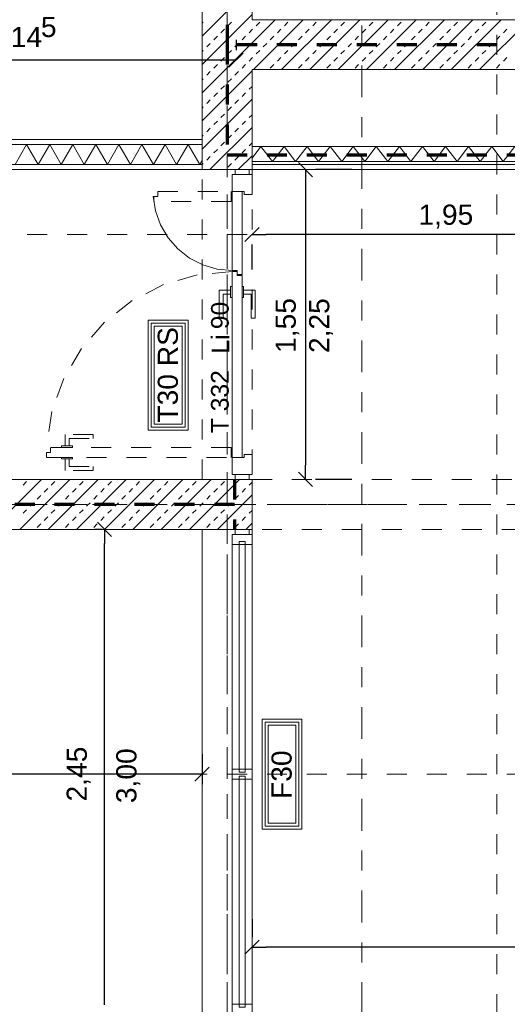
# Model space of a CAD drawing. Header units: metres. Extents: x -45.2 to 14.3, y -31.8 to 10.2.
# Tile 110 of 148: x -24 to -21.5, y -7.9 to -3. Entities that reach past the tile are written whole.
import ezdxf

# ---------------------------------------------------------------- set-up
doc = ezdxf.new("R2010")
doc.units = ezdxf.units.M
doc.header["$LTSCALE"] = 0.05
for name, pattern in [('Achsen 01', [5.291531, 3.175, -1.058062, 0.352704, -0.705764]), ('gestrichelt - 01', [2, 1, -1]), ('ISO-07 Punktiert', [0.889, 0.127, -0.762]), ('Raster 01', [2, 1, -1]), ('VW-01 Strichlinie kurz', [2, 1, -1])]:
    doc.linetypes.add(name, pattern=pattern)
doc.layers.get('0').update_dxf_attribs({"lineweight": 25})
for name, color, linetype, lineweight, true_color in [('013_Beton und Stahlbetonarbeiten-000 Brüstung', 7, 'Continuous', 9, 0xa6a6a6), ('039_Trockenbauarbeiten-340 Dämmung', 7, 'Continuous', 9, 0xc0c0c0), ('AV1-Achsen', 1, 'Achsen 01', 18, 0xff0000), ('AV1-Raster', 7, 'Raster 01', 9, 0xa6a6a6)]:
    doc.layers.add(name, color=color, linetype=linetype, lineweight=lineweight, true_color=true_color)
for name, color, linetype, lineweight in [('013_Beton und Stahlbetonarbeiten-000 Unterzüge', 7, 'ISO-07 Punktiert', 13), ('013_Beton und Stahlbetonarbeiten-340 Innenwände', 7, 'Continuous', 18), ('031_Metallbauarbeiten-340 Innentüren _ Elemente', 7, 'Continuous', 9), ('039_Trockenbauarbeiten-340 Gipskarton', 7, 'Continuous', 9), ('AV1-Brandschutzkonzept-Brandschutzkonzept', 7, 'Continuous', 5), ('AV1-Einrichtung Bemaßung', 7, 'Continuous', 9), ('AV1-Schnitt Achsen', 7, 'Achsen 01', 18)]:
    doc.layers.add(name, color=color, linetype=linetype, lineweight=lineweight)
doc.styles.add('Arial', font='arial.ttf')

msp = doc.modelspace()

# ---------------------------------------------------------------- linework, layer by layer
at = {"color": 0, "linetype": 'Continuous', "lineweight": 15}
for p, q in [((-22.8696, -3.1422), (-22.9403, -3.2129)), ((-22.5927, -3.6896), (-22.522, -3.7604)), ((-22.8604, -4.0854), (-22.7896, -4.0146)), ((-22.522, -5.3104), (-22.5927, -5.2396)), ((-23.5982, -5.4896), (-23.5275, -5.5604)), ((-23.0396, -6.7146), (-23.1104, -6.7854)), ((-22.8604, -7.6503), (-22.7896, -7.5796))]:
    msp.add_line(p, q, dxfattribs=at)
at = {"color": 0, "linetype": 'ByBlock', "lineweight": -2}
for p, q in [((-22.905, -3.1775), (-22.9757, -3.1775)), ((-22.5573, -3.725), (-22.5573, -3.7957)), ((-22.825, -4.05), (-22.7543, -4.05)), ((-22.5573, -5.275), (-22.5573, -5.2043)), ((-23.5629, -5.525), (-23.5629, -5.5957)), ((-23.075, -6.75), (-23.1457, -6.75)), ((-22.825, -7.615), (-22.7543, -7.615))]:
    msp.add_line(p, q, dxfattribs=at)
at = {"layer": '013_Beton und Stahlbetonarbeiten-000 Brüstung'}
msp.add_lwpolyline([(-23.075, -7.975), (-23.075, -5.525), (-22.825, -5.525), (-22.825, -7.975)], close=True, dxfattribs=at)
at = {"layer": '013_Beton und Stahlbetonarbeiten-000 Unterzüge', "linetype": 'VW-01 Strichlinie kurz'}
for points in [[(-22.825, -5.275), (-23.075, -5.275), (-23.075, -3.725), (-22.825, -3.725)], [(-20.875, -5.275), (-20.875, -5.525), (-22.825, -5.525), (-22.825, -5.275)]]:
    msp.add_lwpolyline(points, close=True, dxfattribs=at)
at = {"layer": '013_Beton und Stahlbetonarbeiten-340 Innenwände', "color": 251, "linetype": 'Continuous', "lineweight": 13, "true_color": 0x4c4c4c}
for p, q in [((-22.825, -2.8074), (-23.075, -3.0574)), ((-22.825, -2.9488), (-23.075, -3.1988)), ((-22.7098, -2.975), (-23.075, -3.3402)), ((-23.075, -2.9932), (-23.0694, -2.9875)), ((-22.9456, -3.0052), (-22.9279, -2.9875)), ((-22.5684, -2.975), (-22.8184, -3.225)), ((-22.8042, -3.0052), (-22.7865, -2.9875)), ((-22.4269, -2.975), (-22.6769, -3.225)), ((-22.6628, -3.0052), (-22.6451, -2.9875)), ((-22.2855, -2.975), (-22.5355, -3.225)), ((-22.5214, -3.0052), (-22.5037, -2.9875)), ((-22.1441, -2.975), (-22.3941, -3.225)), ((-22.3799, -3.0052), (-22.3623, -2.9875)), ((-22.0027, -2.975), (-22.2527, -3.225)), ((-22.2385, -3.0052), (-22.2208, -2.9875)), ((-21.8613, -2.975), (-22.1113, -3.225)), ((-22.0971, -3.0052), (-22.0794, -2.9875)), ((-21.7198, -2.975), (-21.9698, -3.225)), ((-21.9557, -3.0052), (-21.938, -2.9875)), ((-21.5784, -2.975), (-21.8284, -3.225)), ((-21.8142, -3.0052), (-21.7966, -2.9875)), ((-21.437, -2.975), (-21.687, -3.225)), ((-21.6728, -3.0052), (-21.6551, -2.9875)), ((-22.981, -3.0406), (-22.9633, -3.0229)), ((-22.8395, -3.0406), (-22.8219, -3.0229)), ((-22.6981, -3.0406), (-22.6805, -3.0229)), ((-22.5567, -3.0406), (-22.539, -3.0229)), ((-22.4153, -3.0406), (-22.3976, -3.0229)), ((-22.2739, -3.0406), (-22.2562, -3.0229)), ((-22.1324, -3.0406), (-22.1148, -3.0229)), ((-21.991, -3.0406), (-21.9733, -3.0229)), ((-21.8496, -3.0406), (-21.8319, -3.0229)), ((-21.7082, -3.0406), (-21.6905, -3.0229)), ((-21.5668, -3.0406), (-21.5491, -3.0229)), ((-23.0517, -3.1113), (-23.034, -3.0936)), ((-23.0163, -3.0759), (-22.9986, -3.0582)), ((-22.9103, -3.1113), (-22.8926, -3.0936)), ((-22.8749, -3.0759), (-22.8572, -3.0582)), ((-22.7688, -3.1113), (-22.7512, -3.0936)), ((-22.7335, -3.0759), (-22.7158, -3.0582)), ((-22.6274, -3.1113), (-22.6097, -3.0936)), ((-22.5921, -3.0759), (-22.5744, -3.0582)), ((-22.486, -3.1113), (-22.4683, -3.0936)), ((-22.4506, -3.0759), (-22.433, -3.0582)), ((-22.3446, -3.1113), (-22.3269, -3.0936)), ((-22.3092, -3.0759), (-22.2915, -3.0582)), ((-22.2032, -3.1113), (-22.1855, -3.0936)), ((-22.1678, -3.0759), (-22.1501, -3.0582)), ((-22.0617, -3.1113), (-22.0441, -3.0936)), ((-22.0264, -3.0759), (-22.0087, -3.0582)), ((-21.9203, -3.1113), (-21.9026, -3.0936)), ((-21.885, -3.0759), (-21.8673, -3.0582)), ((-21.7789, -3.1113), (-21.7612, -3.0936)), ((-21.7435, -3.0759), (-21.7259, -3.0582)), ((-21.6375, -3.1113), (-21.6198, -3.0936)), ((-21.6021, -3.0759), (-21.5844, -3.0582)), ((-23.075, -3.1346), (-23.0694, -3.1289)), ((-22.9456, -3.1466), (-22.9279, -3.1289)), ((-22.8042, -3.1466), (-22.7865, -3.1289)), ((-22.6628, -3.1466), (-22.6451, -3.1289)), ((-22.5214, -3.1466), (-22.5037, -3.1289)), ((-22.3799, -3.1466), (-22.3623, -3.1289)), ((-22.2385, -3.1466), (-22.2208, -3.1289)), ((-22.0971, -3.1466), (-22.0794, -3.1289)), ((-21.9557, -3.1466), (-21.938, -3.1289)), ((-21.8142, -3.1466), (-21.7966, -3.1289)), ((-21.6728, -3.1466), (-21.6551, -3.1289)), ((-23.0163, -3.2173), (-22.9986, -3.1997)), ((-22.981, -3.182), (-22.9633, -3.1643)), ((-22.8749, -3.2173), (-22.8572, -3.1997)), ((-22.8395, -3.182), (-22.8219, -3.1643)), ((-22.7335, -3.2173), (-22.7158, -3.1997)), ((-22.6981, -3.182), (-22.6805, -3.1643)), ((-22.5921, -3.2173), (-22.5744, -3.1997)), ((-22.5567, -3.182), (-22.539, -3.1643)), ((-22.4506, -3.2173), (-22.433, -3.1997)), ((-22.4153, -3.182), (-22.3976, -3.1643)), ((-22.3092, -3.2173), (-22.2915, -3.1997)), ((-22.2739, -3.182), (-22.2562, -3.1643)), ((-22.1678, -3.2173), (-22.1501, -3.1997)), ((-22.1324, -3.182), (-22.1148, -3.1643)), ((-22.0264, -3.2173), (-22.0087, -3.1997)), ((-21.991, -3.182), (-21.9733, -3.1643)), ((-21.885, -3.2173), (-21.8673, -3.1997)), ((-21.8496, -3.182), (-21.8319, -3.1643)), ((-21.7435, -3.2173), (-21.7259, -3.1997)), ((-21.7082, -3.182), (-21.6905, -3.1643)), ((-21.6021, -3.2173), (-21.5844, -3.1997)), ((-21.5668, -3.182), (-21.5491, -3.1643)), ((-22.825, -3.2316), (-23.075, -3.4816)), ((-23.0517, -3.2527), (-23.034, -3.235)), ((-22.9103, -3.2527), (-22.8926, -3.235)), ((-23.075, -3.276), (-23.0694, -3.2704)), ((-22.9456, -3.288), (-22.9279, -3.2704)), ((-23.0163, -3.3588), (-22.9986, -3.3411)), ((-22.981, -3.3234), (-22.9633, -3.3057)), ((-22.8749, -3.3588), (-22.8572, -3.3411)), ((-22.8395, -3.3234), (-22.825, -3.3089)), ((-22.825, -3.3731), (-23.075, -3.6231)), ((-23.0517, -3.3941), (-23.034, -3.3764)), ((-22.9103, -3.3941), (-22.8926, -3.3764)), ((-23.075, -3.4174), (-23.0694, -3.4118)), ((-22.981, -3.4648), (-22.9633, -3.4471)), ((-22.9456, -3.4295), (-22.9279, -3.4118)), ((-23.0163, -3.5002), (-22.9986, -3.4825)), ((-22.8749, -3.5002), (-22.8572, -3.4825)), ((-22.8395, -3.4648), (-22.825, -3.4503)), ((-23.0517, -3.5355), (-23.034, -3.5179)), ((-22.825, -3.5145), (-23.0355, -3.725)), ((-22.9103, -3.5355), (-22.8926, -3.5179)), ((-23.075, -3.5589), (-23.0694, -3.5532)), ((-22.981, -3.6062), (-22.9633, -3.5886)), ((-22.9456, -3.5709), (-22.9279, -3.5532)), ((-22.8395, -3.6062), (-22.825, -3.5917)), ((-23.0163, -3.6416), (-22.9986, -3.6239)), ((-22.8749, -3.6416), (-22.8572, -3.6239)), ((-23.075, -3.7003), (-23.0694, -3.6946)), ((-23.0517, -3.677), (-23.034, -3.6593)), ((-22.9456, -3.7123), (-22.9279, -3.6946)), ((-22.9103, -3.677), (-22.8926, -3.6593)), ((-22.825, -3.6559), (-22.8941, -3.725)), ((-23.8784, -5.275), (-24.1284, -5.525)), ((-23.737, -5.275), (-23.987, -5.525)), ((-23.9709, -5.3033), (-23.9532, -5.2856)), ((-23.5956, -5.275), (-23.8456, -5.525)), ((-23.8295, -5.3033), (-23.8118, -5.2856)), ((-23.4542, -5.275), (-23.7042, -5.525)), ((-23.6881, -5.3033), (-23.6704, -5.2856)), ((-23.3127, -5.275), (-23.5627, -5.525)), ((-23.5467, -5.3033), (-23.529, -5.2856)), ((-23.1713, -5.275), (-23.4213, -5.525)), ((-23.4052, -5.3033), (-23.3876, -5.2856)), ((-23.0299, -5.275), (-23.2799, -5.525)), ((-23.2638, -5.3033), (-23.2461, -5.2856)), ((-22.8885, -5.275), (-23.1385, -5.525)), ((-23.1224, -5.3033), (-23.1047, -5.2856)), ((-22.981, -5.3033), (-22.9633, -5.2856)), ((-22.8395, -5.3033), (-22.825, -5.2888)), ((-23.9002, -5.374), (-23.8825, -5.3563)), ((-23.8649, -5.3387), (-23.8472, -5.321)), ((-23.7588, -5.374), (-23.7411, -5.3563)), ((-23.7234, -5.3387), (-23.7058, -5.321)), ((-23.6174, -5.374), (-23.5997, -5.3563)), ((-23.582, -5.3387), (-23.5643, -5.321)), ((-23.4759, -5.374), (-23.4583, -5.3563)), ((-23.4406, -5.3387), (-23.4229, -5.321)), ((-23.3345, -5.374), (-23.3168, -5.3563)), ((-23.2992, -5.3387), (-23.2815, -5.321)), ((-23.1931, -5.374), (-23.1754, -5.3563)), ((-23.1577, -5.3387), (-23.1401, -5.321)), ((-23.0517, -5.374), (-23.034, -5.3563)), ((-23.0163, -5.3387), (-22.9986, -5.321)), ((-22.825, -5.353), (-22.997, -5.525)), ((-22.9103, -5.374), (-22.8926, -5.3563)), ((-22.8749, -5.3387), (-22.8572, -5.321)), ((-23.9356, -5.4094), (-23.9179, -5.3917)), ((-23.7941, -5.4094), (-23.7765, -5.3917)), ((-23.6527, -5.4094), (-23.635, -5.3917)), ((-23.5113, -5.4094), (-23.4936, -5.3917)), ((-23.3699, -5.4094), (-23.3522, -5.3917)), ((-23.2285, -5.4094), (-23.2108, -5.3917)), ((-23.087, -5.4094), (-23.0694, -5.3917)), ((-22.9456, -5.4094), (-22.9279, -5.3917)), ((-23.9709, -5.4447), (-23.9532, -5.427)), ((-23.8649, -5.4801), (-23.8472, -5.4624)), ((-23.8295, -5.4447), (-23.8118, -5.427)), ((-23.7234, -5.4801), (-23.7058, -5.4624)), ((-23.6881, -5.4447), (-23.6704, -5.427)), ((-23.582, -5.4801), (-23.5643, -5.4624)), ((-23.5467, -5.4447), (-23.529, -5.427)), ((-23.4406, -5.4801), (-23.4229, -5.4624)), ((-23.4052, -5.4447), (-23.3876, -5.427)), ((-23.2992, -5.4801), (-23.2815, -5.4624)), ((-23.2638, -5.4447), (-23.2461, -5.427)), ((-23.1577, -5.4801), (-23.1401, -5.4624)), ((-23.1224, -5.4447), (-23.1047, -5.427)), ((-23.0163, -5.4801), (-22.9986, -5.4624)), ((-22.981, -5.4447), (-22.9633, -5.427)), ((-22.8749, -5.4801), (-22.8572, -5.4624)), ((-22.8395, -5.4447), (-22.825, -5.4302)), ((-23.9002, -5.5154), (-23.8825, -5.4978)), ((-23.7588, -5.5154), (-23.7411, -5.4978)), ((-23.6174, -5.5154), (-23.5997, -5.4978)), ((-23.4759, -5.5154), (-23.4583, -5.4978)), ((-23.3345, -5.5154), (-23.3168, -5.4978)), ((-23.1931, -5.5154), (-23.1754, -5.4978)), ((-23.0517, -5.5154), (-23.034, -5.4978)), ((-22.9103, -5.5154), (-22.8926, -5.4978)), ((-22.825, -5.4944), (-22.8556, -5.525))]:
    msp.add_line(p, q, dxfattribs=at)
at = {"layer": '013_Beton und Stahlbetonarbeiten-340 Innenwände'}
for points in [[(-20.625, -5.275), (-20.625, -3.225), (-17.875, -3.225), (-17.875, -2.975), (-22.825, -2.975), (-22.825, -0.125), (-23.075, -0.125), (-23.075, -3.725), (-22.825, -3.725), (-22.825, -3.225), (-20.875, -3.225), (-20.875, -5.525), (-17.875, -5.525), (-17.875, -5.275)], [(-22.825, -5.275), (-39.025, -5.275), (-39.025, -5.525), (-22.825, -5.525)]]:
    msp.add_lwpolyline(points, close=True, dxfattribs=at)
at = {"layer": '031_Metallbauarbeiten-340 Innentüren _ Elemente'}
for points in [[(-22.91, -3.725), (-22.84, -3.725), (-22.84, -3.75), (-22.91, -3.75)], [(-22.865, -3.835), (-22.925, -3.835), (-22.925, -3.75), (-22.825, -3.75), (-22.825, -3.85), (-22.865, -3.85)], [(-22.925, -4.23), (-22.925, -3.835), (-22.875, -3.835), (-22.875, -4.25), (-22.9, -4.25), (-22.9, -4.23)], [(-22.875, -5.165), (-22.875, -4.255), (-22.9, -4.255), (-22.9, -4.235), (-22.925, -4.235), (-22.925, -5.165)], [(-22.9325, -4.3275), (-22.9325, -4.3475), (-22.97, -4.3475), (-22.97, -4.4675), (-22.99, -4.4675), (-22.99, -4.3275)], [(-22.9325, -4.31), (-22.925, -4.31), (-22.925, -4.365), (-22.9325, -4.365)], [(-22.875, -4.31), (-22.8675, -4.31), (-22.8675, -4.365), (-22.875, -4.365)], [(-22.8675, -4.3275), (-22.8675, -4.3475), (-22.83, -4.3475), (-22.83, -4.4675), (-22.81, -4.4675), (-22.81, -4.3275)], [(-22.865, -5.165), (-22.925, -5.165), (-22.925, -5.25), (-22.825, -5.25), (-22.825, -5.15), (-22.865, -5.15)], [(-22.91, -5.25), (-22.84, -5.25), (-22.84, -5.275), (-22.91, -5.275)], [(-22.86, -5.6), (-22.825, -5.6), (-22.825, -5.55), (-22.925, -5.55), (-22.925, -5.6), (-22.89, -5.6), (-22.89, -5.585), (-22.86, -5.585)], [(-22.84, -5.525), (-22.84, -5.55), (-22.91, -5.55), (-22.91, -5.525)], [(-22.86, -5.585), (-22.86, -6.74), (-22.89, -6.74), (-22.89, -5.585)], [(-22.89, -6.725), (-22.925, -6.725), (-22.925, -6.775), (-22.89, -6.775), (-22.89, -6.76), (-22.86, -6.76), (-22.86, -6.775), (-22.825, -6.775), (-22.825, -6.725), (-22.86, -6.725), (-22.86, -6.74), (-22.89, -6.74)], [(-22.86, -6.76), (-22.86, -7.915), (-22.89, -7.915), (-22.89, -6.76)], [(-22.86, -7.9), (-22.825, -7.9), (-22.825, -7.95), (-22.925, -7.95), (-22.925, -7.9), (-22.89, -7.9), (-22.89, -7.915), (-22.86, -7.915)]]:
    msp.add_lwpolyline(points, close=True, dxfattribs=at)
at = {"layer": '031_Metallbauarbeiten-340 Innentüren _ Elemente', "color": 253, "linetype": 'gestrichelt - 01', "lineweight": 9, "true_color": 0xa6a6a6}
for points in [[(-23.2968, -3.835), (-22.93, -3.835), (-22.93, -3.885), (-23.3168, -3.885), (-23.3168, -3.86), (-23.2968, -3.86)], [(-23.7608, -5.1075), (-23.7408, -5.1075), (-23.7408, -5.07), (-23.6208, -5.07), (-23.6208, -5.05), (-23.7608, -5.05)], [(-22.93, -5.115), (-23.8333, -5.115), (-23.8333, -5.14), (-23.8533, -5.14), (-23.8533, -5.165), (-22.93, -5.165)], [(-23.7783, -5.1075), (-23.7233, -5.1075), (-23.7233, -5.115), (-23.7783, -5.115)], [(-23.7783, -5.165), (-23.7233, -5.165), (-23.7233, -5.1725), (-23.7783, -5.1725)], [(-23.7608, -5.1725), (-23.7408, -5.1725), (-23.7408, -5.21), (-23.6208, -5.21), (-23.6208, -5.23), (-23.7608, -5.23)]]:
    msp.add_lwpolyline(points, close=True, dxfattribs=at)
for points in [[(-23.3193, -3.8577), (-23.308, -3.9315), (-23.2831, -4.0018), (-23.2453, -4.0661), (-23.1962, -4.1222), (-23.1373, -4.1681), (-23.0709, -4.2021), (-22.9993, -4.223), (-22.925, -4.23)], [(-22.925, -4.235), (-23.0996, -4.2515), (-23.268, -4.3006), (-23.4242, -4.3803), (-23.5627, -4.488), (-23.6784, -4.6198), (-23.7674, -4.771), (-23.8264, -4.9361), (-23.8533, -5.1094)]]:
    msp.add_lwpolyline(points, dxfattribs=at)
at = {"layer": '031_Metallbauarbeiten-340 Innentüren _ Elemente', "color": 253, "true_color": 0xa6a6a6}
for points in [[(-22.825, -5.6), (-22.825, -6.725), (-22.925, -6.725), (-22.925, -5.6)], [(-22.825, -6.775), (-22.825, -7.9), (-22.925, -7.9), (-22.925, -6.775)]]:
    msp.add_lwpolyline(points, close=True, dxfattribs=at)
at = {"layer": '039_Trockenbauarbeiten-340 Dämmung'}
for points in [[(-25.05, -3.6), (-23.075, -3.6), (-23.075, -3.7), (-25.05, -3.7)], [(-20.875, -3.61), (-22.825, -3.61), (-22.825, -3.7), (-20.875, -3.7)]]:
    msp.add_lwpolyline(points, close=True, dxfattribs=at)
for points in [[(-24.0108, -3.7), (-23.953, -3.6), (-23.8953, -3.7), (-23.8376, -3.6), (-23.7798, -3.7), (-23.7221, -3.6), (-23.6644, -3.7), (-23.6066, -3.6), (-23.5489, -3.7), (-23.4912, -3.6), (-23.4334, -3.7), (-23.3757, -3.6), (-23.3179, -3.7), (-23.2602, -3.6), (-23.2025, -3.7), (-23.1447, -3.6), (-23.087, -3.7), (-23.075, -3.6792)], [(-21.5101, -3.61), (-21.5678, -3.685), (-21.6256, -3.61), (-21.6833, -3.685), (-21.741, -3.61), (-21.7988, -3.685), (-21.8565, -3.61), (-21.9142, -3.685), (-21.972, -3.61), (-22.0297, -3.685), (-22.0874, -3.61), (-22.1452, -3.685), (-22.2029, -3.61), (-22.2606, -3.685), (-22.3184, -3.61), (-22.3761, -3.685), (-22.4338, -3.61), (-22.4916, -3.685), (-22.5493, -3.61), (-22.6071, -3.685), (-22.6648, -3.61), (-22.7225, -3.685), (-22.7803, -3.61), (-22.825, -3.6681)]]:
    msp.add_lwpolyline(points, dxfattribs=at)
at = {"layer": '039_Trockenbauarbeiten-340 Gipskarton'}
for points in [[(-23.075, -3.575), (-23.075, -3.6), (-25.05, -3.6), (-25.05, -3.575)], [(-20.875, -3.725), (-22.825, -3.725), (-22.825, -3.685), (-20.875, -3.685)], [(-23.075, -3.7), (-23.075, -3.725), (-25.05, -3.725), (-25.05, -3.7)]]:
    msp.add_lwpolyline(points, close=True, dxfattribs=at)
at = {"layer": 'AV1-Achsen'}
for p, q in [((-22.95, -26.5), (-22.95, 4.9)), ((-43.35, -5.4), (4.2, -5.4))]:
    msp.add_line(p, q, dxfattribs=at)
at = {"layer": 'AV1-Brandschutzkonzept-Brandschutzkonzept', "color": 14, "linetype": 'gestrichelt - 01', "lineweight": 70, "true_color": 0xaa0000}
for p in [(-22.95, 0), (-18, -3.1)]:
    msp.add_line(p, (-22.95, -3.1), dxfattribs=at)
at = {"layer": 'AV1-Brandschutzkonzept-Brandschutzkonzept', "color": 220, "linetype": 'gestrichelt - 01', "lineweight": 70, "true_color": 0xff00bc}
for p, q in [((-22.95, -3.1), (-22.95, -3.6518)), ((-22.95, -3.6518), (-20.75, -3.6518))]:
    msp.add_line(p, q, dxfattribs=at)
at = {"layer": 'AV1-Brandschutzkonzept-Brandschutzkonzept', "color": 40, "linetype": 'gestrichelt - 01', "lineweight": 70, "true_color": 0xffc000}
for p, q in [((-22.9128, -5.275), (-22.9128, -5.525)), ((-22.9128, -5.4), (-39.025, -5.4))]:
    msp.add_line(p, q, dxfattribs=at)
at = {"layer": 'AV1-Brandschutzkonzept-Brandschutzkonzept', "color": 7, "linetype": 'Continuous'}
for points in [[(-23.345, -4.479), (-23.145, -4.479), (-23.145, -5.029), (-23.345, -5.029)], [(-22.775, -6.475), (-22.575, -6.475), (-22.575, -7.025), (-22.775, -7.025)]]:
    msp.add_lwpolyline(points, close=True, dxfattribs=at)
at = {"layer": 'AV1-Brandschutzkonzept-Brandschutzkonzept', "color": 12, "linetype": 'Continuous', "true_color": 0xdd0000}
for points in [[(-23.33, -4.494), (-23.33, -5.014), (-23.16, -5.014), (-23.16, -4.494)], [(-23.175, -4.999), (-23.315, -4.999), (-23.315, -4.509), (-23.175, -4.509)], [(-22.76, -6.49), (-22.76, -7.01), (-22.59, -7.01), (-22.59, -6.49)], [(-22.605, -6.995), (-22.745, -6.995), (-22.745, -6.505), (-22.605, -6.505)]]:
    msp.add_lwpolyline(points, close=True, dxfattribs=at)
at = {"layer": 'AV1-Einrichtung Bemaßung', "color": 0, "lineweight": -2}
for p, q in [((-22.905, -3.075), (-22.905, -3.1275)), ((-22.9757, -3.1775), (-24.9793, -3.1775)), ((-22.325, -3.725), (-22.5073, -3.725)), ((-22.5573, -3.7957), (-22.5573, -5.2043)), ((-20.9457, -4.05), (-22.7543, -4.05)), ((-22.825, -4.225), (-22.825, -4.1)), ((-22.325, -5.275), (-22.5073, -5.275)), ((-23.575, -5.525), (-23.6129, -5.525)), ((-23.5629, -7.9043), (-23.5629, -5.5957)), ((-23.075, -6.65), (-23.075, -6.8)), ((-23.1457, -6.75), (-25.4293, -6.75)), ((-22.825, -7.475), (-22.825, -7.565)), ((-16.3957, -7.615), (-22.7543, -7.615))]:
    msp.add_line(p, q, dxfattribs=at)
at = {"layer": 'AV1-Raster'}
for p, q in [((-22.95, -22.95), (-22.95, 1.35)), ((-21.6, -22.95), (-21.6, 1.35)), ((1.35, -4.05), (-40.5, -4.05)), ((1.35, -5.4), (-40.5, -5.4)), ((1.35, -6.75), (-40.5, -6.75))]:
    msp.add_line(p, q, dxfattribs=at)
at = {"layer": 'AV1-Schnitt Achsen'}
msp.add_line((-22.275, -26.3), (-22.275, 4.7), dxfattribs=at)
at = {"layer": 'Defpoints', "color": 0, "lineweight": 0}
for p, q in [((-22.905, -3.575), (-22.905, -3.575)), ((-22.825, -3.725), (-22.825, -3.725)), ((-22.825, -3.725), (-22.825, -3.725)), ((-22.825, -4.05), (-22.825, -4.05)), ((-22.825, -5.275), (-22.825, -5.275)), ((-22.5573, -5.275), (-22.5573, -5.275)), ((-23.5629, -5.525), (-23.5629, -5.525)), ((-23.075, -5.525), (-23.075, -5.525)), ((-23.075, -5.525), (-23.075, -5.525)), ((-22.825, -7.615), (-22.825, -7.615))]:
    msp.add_line(p, q, dxfattribs=at)

# ---------------------------------------------------------------- texts
at = {"layer": '031_Metallbauarbeiten-340 Innentüren _ Elemente', "char_height": 0.08826, "attachment_point": 7, "rotation": 90, "style": 'Arial'}
for s, insert in [('90', (-22.9406, -4.5235)), ('Li', (-22.9391, -4.6459)), ('T 332', (-22.9407, -5.0437))]:
    msp.add_mtext(s, dxfattribs=dict(at, insert=insert))
at = {"layer": 'AV1-Brandschutzkonzept-Brandschutzkonzept', "color": 12, "true_color": 0xdd0000, "char_height": 0.10087, "attachment_point": 7, "rotation": 90, "style": 'Arial'}
for s, insert in [('T30 RS', (-23.1946, -4.9908)), ('F30', (-22.6253, -6.8738))]:
    msp.add_mtext(s, dxfattribs=dict(at, insert=insert))
at = {"layer": 'AV1-Einrichtung Bemaßung', "color": 0, "attachment_point": 7, "style": 'Arial'}
for s, insert, char_height in [('5', (-23.8817, -3.0633), 0.1009), ('2,14', (-24.1501, -3.1306), 0.10087), ('1,95', (-21.992, -4.0198), 0.10087)]:
    msp.add_mtext(s, dxfattribs=dict(at, insert=insert, char_height=char_height))
at = {"layer": 'AV1-Einrichtung Bemaßung', "color": 0, "char_height": 0.10087, "attachment_point": 7, "rotation": 90, "style": 'Arial'}
for s, insert in [('1,55', (-22.5875, -4.642)), ('2,45', (-23.633, -6.8864))]:
    msp.add_mtext(s, dxfattribs=dict(at, insert=insert))
at = {"layer": 'AV1-Einrichtung Bemaßung', "char_height": 0.10087, "attachment_point": 7, "rotation": 90, "style": 'Arial'}
for s, insert in [('2,25', (-22.4196, -4.6429)), ('3,00', (-23.3848, -6.8947))]:
    msp.add_mtext(s, dxfattribs=dict(at, insert=insert))

doc.saveas('drawing.dxf')
